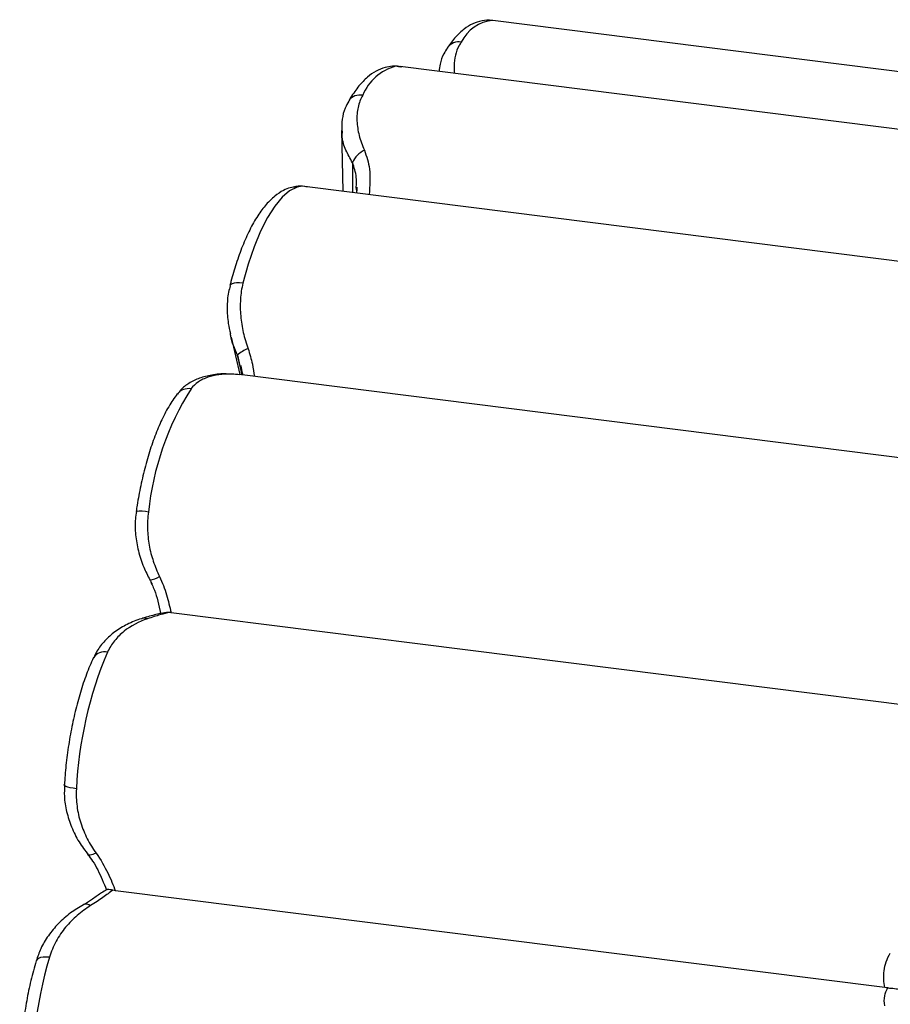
# Paper-space layout '_Dimétrica' of a CAD drawing. Header units: millimetres. Extents: x -787 to -323, y -1059 to 481.
# Tile 3 of 11: x -787 to -693, y 113 to 219. Entities that reach past the tile are written whole.
import ezdxf

# ---------------------------------------------------------------- set-up
doc = ezdxf.new("R2010")
doc.units = ezdxf.units.MM

psp = doc.layouts.new('_Dimétrica')

# ---------------------------------------------------------------- linework, layer by layer
at = {"color": 7, "linetype": 'Continuous', "lineweight": 25}
for p, q in [((-646.48, 207.46), (-736.28, 218.77)), ((-746.78, 213.83), (-747.11, 213.84)), ((-656.69, 202.51), (-746.3, 213.8)), ((-752.62, 206.91), (-752.46, 200.34)), ((-667.1, 189.58), (-756.33, 200.83)), ((-751.01, 200.48), (-751.02, 200.79)), ((-750.97, 200.15), (-750.97, 200.48)), ((-764.53, 184.58), (-763.58, 180.54)), ((-763.48, 181.12), (-763.86, 182.64)), ((-763.63, 180.51), (-764.53, 180.59)), ((-678.3, 169.77), (-763.62, 180.53)), ((-686.85, 144.22), (-771.03, 154.82)), ((-693.94, 114.34), (-777.03, 124.8))]:
    psp.add_line(p, q, dxfattribs=at)
at = {"color": 8, "linetype": 'Continuous', "lineweight": 25}
for p, q in [((-746.3, 213.74), (-746.78, 213.83)), ((-751.43, 203.42), (-751.42, 200.21)), ((-763.86, 182.64), (-763.37, 180.49))]:
    psp.add_line(p, q, dxfattribs=at)
at = {"color": 7, "linetype": 'Continuous', "lineweight": 25, "flags": 128}
for points in [[(-757.42, 200.78), (-758.22, 200.39), (-759.03, 199.71), (-759.83, 198.74), (-760.61, 197.5), (-761.36, 196.03), (-762.06, 194.33), (-762.7, 192.45), (-763.26, 190.41)], [(-779.12, 128.86), (-779.31, 128.77), (-779.48, 128.7), (-779.63, 128.66), (-779.76, 128.63), (-779.87, 128.63), (-779.95, 128.66), (-780, 128.71), (-780.03, 128.78)]]:
    psp.add_lwpolyline(points, dxfattribs=at)
at = {"color": 8, "linetype": 'Continuous', "lineweight": 25, "flags": 128}
for points in [[(-757.42, 200.78), (-757.79, 200.79), (-758.15, 200.72)], [(-763.26, 190.41), (-763.62, 190.44), (-763.94, 190.44), (-764.21, 190.41), (-764.43, 190.35), (-764.58, 190.27), (-764.66, 190.16), (-764.67, 190.14)], [(-781.25, 135.81), (-781.6, 135.86), (-781.91, 135.92), (-782.17, 135.99), (-782.37, 136.06), (-782.5, 136.14), (-782.55, 136.21), (-782.55, 136.23)], [(-784.16, 117.61), (-784.52, 117.64), (-784.84, 117.63), (-785.12, 117.58), (-785.34, 117.5), (-785.5, 117.39), (-785.59, 117.24), (-785.6, 117.23)]]:
    psp.add_lwpolyline(points, dxfattribs=at)
at = {"color": 8, "linetype": 'Continuous', "lineweight": 25}
for centre, radius, start, end in [((-736.01, 214.73), 4.05, 93.7486, 155.2453), ((-739.97, 214.94), 1.52, 79.1645, 143.0488), ((-750.63, 209.26), 1.47, 77.941, 145.4767), ((-769.14, 177.45), 1.57, 80.2212, 140.2111), ((-774.36, 162.15), 3.64, 75.7409, 96.9038), ((-773.91, 153.33), 0.896, 68.3568, 105.8426), ((-778.24, 149.22), 1.38, 75.5617, 147.3059), ((-780.2, 122.56), 0.792, 52.451, 112.495)]:
    psp.add_arc(centre, radius, start, end, dxfattribs=at)
at = {"color": 7, "linetype": 'Continuous', "lineweight": 25}
for centre, radius, start, end in [((-745.37, 208.66), 5.36, 105.2471, 157.5894), ((-748.98, 202.38), 2.66, 115.8188, 156.9026), ((-761.26, 179.55), 4.05, 110.9118, 130.0513), ((-742.93, 162.62), 30.68, 147.7276, 174.2672), ((-773.52, 160.6), 2.24, 274.9926, 303.7017), ((-738.43, 133.83), 42.86, 157.0209, 177.3502), ((-738.23, 104.26), 47.84, 163.7886, 183.0058)]:
    psp.add_arc(centre, radius, start, end, dxfattribs=at)
for points, knots in [([(-736.28, 218.76), (-736.31, 218.77), (-736.69, 218.87), (-737.46, 218.76), (-738.47, 218.45), (-739.42, 217.85), (-740.33, 217.01), (-740.89, 216.25), (-741.19, 215.85)], [0, 0, 0, 0, 0.016858, 0.196326, 0.373447, 0.560556, 0.769824, 1, 1, 1, 1]), ([(-741.16, 215.83), (-741.3, 215.62), (-741.68, 215.08), (-741.98, 214.2), (-742.05, 213.53), (-742.08, 213.27)], [0, 0, 0, 0, 0.2741709, 0.7083026, 1, 1, 1, 1]), ([(-747.11, 213.84), (-747.38, 213.8), (-748.01, 213.72), (-748.93, 213.32), (-749.87, 212.65), (-750.77, 211.71), (-751.42, 210.8), (-751.77, 210.21), (-751.84, 210.09)], [0, 0, 0, 0, 0.134383, 0.310473, 0.498965, 0.711782, 0.942625, 1, 1, 1, 1]), ([(-746.11, 213.74), (-746.21, 213.77), (-746.53, 213.86), (-746.87, 213.84), (-747.11, 213.83)], [0, 0, 0, 0, 0.294081, 1, 1, 1, 1]), ([(-750.33, 210.7), (-750.44, 210.5), (-750.54, 210.29), (-750.71, 209.86), (-750.78, 209.63), (-750.93, 208.93), (-750.97, 208.44), (-750.94, 207.67), (-750.91, 207.41), (-750.83, 206.89), (-750.78, 206.62), (-750.58, 205.83), (-750.39, 205.3), (-750.14, 204.78)], [0, 0, 0, 0, 0.125, 0.125, 0.25, 0.25, 0.5, 0.5, 0.625, 0.625, 0.75, 0.75, 1, 1, 1, 1]), ([(-751.81, 210.08), (-751.96, 209.83), (-752.32, 209.22), (-752.59, 208.11), (-752.6, 207.26), (-752.6, 206.84)], [0, 0, 0, 0, 0.25394, 0.624924, 1, 1, 1, 1]), ([(-758.15, 200.72), (-758.39, 200.63), (-759, 200.41), (-759.87, 199.81), (-760.79, 198.91), (-761.69, 197.7), (-762.54, 196.19), (-763.32, 194.45), (-763.99, 192.58), (-764.42, 191.1), (-764.63, 190.29), (-764.67, 190.14)], [0, 0, 0, 0, 0.075742, 0.184393, 0.304339, 0.438321, 0.577231, 0.713631, 0.84749, 0.971961, 1, 1, 1, 1]), ([(-756.29, 200.8), (-756.39, 200.82), (-756.81, 200.9), (-757.41, 200.9), (-757.95, 200.75), (-758.15, 200.7)], [0, 0, 0, 0, 0.15462, 0.679482, 1, 1, 1, 1]), ([(-750.98, 200.79), (-750.97, 200.74), (-750.96, 200.54), (-750.98, 200.32), (-750.99, 200.15)], [0, 0, 0, 0, 0.247517, 1, 1, 1, 1]), ([(-763.26, 190.41), (-763.41, 189.84), (-763.49, 189.26), (-763.55, 188.37), (-763.56, 188.07), (-763.55, 187.47), (-763.53, 187.17), (-763.45, 186.27), (-763.36, 185.67), (-763.09, 184.49), (-762.91, 183.91), (-762.7, 183.33)], [0, 0, 0, 0, 0.25, 0.25, 0.375, 0.375, 0.5, 0.5, 0.75, 0.75, 1, 1, 1, 1]), ([(-764.63, 190.13), (-764.7, 189.9), (-764.92, 189.14), (-764.99, 187.76), (-764.92, 186.25), (-764.69, 185.33), (-764.61, 184.97)], [0, 0, 0, 0, 0.1409, 0.458763, 0.791355, 1, 1, 1, 1]), ([(-763.86, 182.64), (-764.16, 183.33), (-764.49, 184.09), (-764.6, 184.88), (-764.61, 184.97)], [0, 0, 0, 0, 0.896862, 1, 1, 1, 1]), ([(-763.53, 181.54), (-763.45, 181.23), (-763.36, 180.9), (-763.32, 180.56), (-763.31, 180.53)], [0, 0, 0, 0, 0.91435, 1, 1, 1, 1]), ([(-764.71, 180.58), (-764.83, 180.59), (-765.49, 180.65), (-766.58, 180.52), (-767.95, 180.2), (-769.08, 179.64), (-769.89, 179.05), (-770.22, 178.58), (-770.32, 178.43)], [0, 0, 0, 0, 0.052515, 0.299881, 0.52241, 0.725949, 0.914894, 1, 1, 1, 1]), ([(-764.53, 180.59), (-765.45, 180.61), (-766.29, 180.51), (-767.23, 180.19), (-767.41, 180.11), (-767.75, 179.94), (-767.92, 179.85), (-768.38, 179.54), (-768.65, 179.29), (-768.88, 179)], [0, 0, 0, 0, 0.5, 0.5, 0.625, 0.625, 0.75, 0.75, 1, 1, 1, 1]), ([(-763.63, 180.5), (-763.89, 180.54), (-764.21, 180.59), (-764.59, 180.6), (-764.66, 180.6)], [0, 0, 0, 0, 0.805776, 1, 1, 1, 1]), ([(-770.35, 178.46), (-770.51, 178.24), (-770.99, 177.59), (-771.72, 176.33), (-772.51, 174.62), (-773.21, 172.72), (-773.81, 170.69), (-774.31, 168.58), (-774.62, 166.92), (-774.76, 165.99), (-774.8, 165.77)], [0, 0, 0, 0, 0.078031, 0.231589, 0.382365, 0.530245, 0.676127, 0.820767, 0.956921, 1, 1, 1, 1]), ([(-774.76, 165.76), (-774.81, 165.49), (-774.95, 164.66), (-774.89, 163.22), (-774.59, 161.47), (-774.06, 159.82), (-773.54, 158.82), (-773.3, 158.37)], [0, 0, 0, 0, 0.106093, 0.328489, 0.559734, 0.800469, 1, 1, 1, 1]), ([(-773.46, 165.68), (-773.55, 165.09), (-773.59, 164.49), (-773.56, 163.59), (-773.54, 163.3), (-773.48, 162.7), (-773.44, 162.4), (-773.28, 161.52), (-773.13, 160.94), (-772.75, 159.82), (-772.53, 159.27), (-772.27, 158.73)], [0, 0, 0, 0, 0.25, 0.25, 0.375, 0.375, 0.5, 0.5, 0.75, 0.75, 1, 1, 1, 1]), ([(-772.27, 158.73), (-771.95, 158.08), (-771.71, 157.42), (-771.41, 156.43), (-771.33, 156.1), (-771.17, 155.46), (-771.1, 155.14), (-771.03, 154.82)], [0, 0, 0, 0, 0.5, 0.5, 0.75, 0.75, 1, 1, 1, 1]), ([(-773.3, 158.37), (-773.24, 158.24), (-773.18, 158.1), (-773.09, 157.97), (-773.09, 157.95)], [0, 0, 0, 0, 0.888862, 1, 1, 1, 1]), ([(-773.2, 158.08), (-773.11, 157.91), (-772.82, 157.35), (-772.51, 156.33), (-772.27, 155.38), (-772.18, 154.86), (-772.16, 154.73)], [0, 0, 0, 0, 0.152033, 0.486072, 0.874987, 1, 1, 1, 1]), ([(-774.16, 154.18), (-774.18, 154.18), (-774.74, 154.06), (-775.74, 153.6), (-777.08, 152.82), (-778.18, 151.83), (-778.96, 150.88), (-779.27, 150.2), (-779.38, 149.95)], [0, 0, 0, 0, 0.008182, 0.249913, 0.474934, 0.685771, 0.887021, 1, 1, 1, 1]), ([(-771.51, 154.83), (-771.79, 154.79), (-772.49, 154.7), (-773.32, 154.44), (-774.02, 154.23), (-774.18, 154.18)], [0, 0, 0, 0, 0.328637, 0.845392, 1, 1, 1, 1]), ([(-771.14, 154.84), (-771.46, 154.8), (-771.82, 154.71), (-772.62, 154.48), (-773.06, 154.33), (-773.58, 154.16)], [0, 0, 0, 0, 0.5, 0.5, 1, 1, 1, 1]), ([(-771.14, 154.84), (-771.25, 154.85), (-771.39, 154.87), (-771.49, 154.85), (-771.51, 154.84)], [0, 0, 0, 0, 0.774428, 1, 1, 1, 1]), ([(-773.58, 154.16), (-774.51, 153.85), (-775.36, 153.41), (-776.29, 152.67), (-776.47, 152.5), (-776.81, 152.17), (-776.97, 151.99), (-777.42, 151.42), (-777.68, 151.01), (-777.89, 150.56)], [0, 0, 0, 0, 0.5, 0.5, 0.625, 0.625, 0.75, 0.75, 1, 1, 1, 1]), ([(-779.4, 149.97), (-779.54, 149.68), (-779.92, 148.82), (-780.51, 147.24), (-781.12, 145.22), (-781.64, 143.08), (-782.05, 140.87), (-782.36, 138.65), (-782.49, 137.1), (-782.54, 136.31), (-782.55, 136.23)], [0, 0, 0, 0, 0.080121, 0.234894, 0.387831, 0.539425, 0.690238, 0.840675, 0.983192, 1, 1, 1, 1]), ([(-782.52, 136.23), (-782.54, 135.82), (-782.59, 134.85), (-782.33, 133.31), (-781.8, 131.65), (-781.02, 130.07), (-780.31, 129.14), (-779.97, 128.68)], [0, 0, 0, 0, 0.1489227, 0.3533993, 0.5673399, 0.7884065, 1, 1, 1, 1]), ([(-781.25, 135.81), (-781.29, 135.17), (-781.26, 134.55), (-781.14, 133.63), (-781.09, 133.32), (-780.95, 132.72), (-780.87, 132.42), (-780.59, 131.53), (-780.35, 130.96), (-779.8, 129.88), (-779.48, 129.36), (-779.12, 128.86)], [0, 0, 0, 0, 0.25, 0.25, 0.375, 0.375, 0.5, 0.5, 0.75, 0.75, 1, 1, 1, 1]), ([(-780.01, 128.69), (-779.83, 128.46), (-779.4, 127.91), (-778.9, 126.98), (-778.42, 125.95), (-778.14, 125.22), (-778, 124.89), (-777.99, 124.87)], [0, 0, 0, 0, 0.163479, 0.395381, 0.665411, 0.980361, 1, 1, 1, 1]), ([(-779.12, 128.86), (-778.59, 128.14), (-778.2, 127.42), (-777.52, 126.03), (-777.26, 125.39), (-777.03, 124.8)], [0, 0, 0, 0, 0.5, 0.5, 1, 1, 1, 1]), ([(-777.98, 124.93), (-778.16, 124.81), (-778.62, 124.52), (-779.42, 123.96), (-780.09, 123.5), (-780.48, 123.3), (-780.5, 123.29)], [0, 0, 0, 0, 0.25604, 0.658, 0.978431, 1, 1, 1, 1]), ([(-777.32, 124.85), (-777.64, 124.62), (-778, 124.36), (-778.79, 123.79), (-779.22, 123.49), (-779.72, 123.19)], [0, 0, 0, 0, 0.5, 0.5, 1, 1, 1, 1]), ([(-777.32, 124.85), (-777.42, 124.87), (-777.64, 124.92), (-777.88, 124.95), (-778.01, 124.95), (-777.98, 124.93), (-777.98, 124.92)], [0, 0, 0, 0, 0.214498, 0.479921, 0.904643, 1, 1, 1, 1]), ([(-780.49, 123.28), (-780.96, 123), (-781.93, 122.42), (-783.21, 121.29), (-784.29, 119.99), (-785.11, 118.64), (-785.43, 117.67), (-785.59, 117.22)], [0, 0, 0, 0, 0.204728, 0.424825, 0.631489, 0.830096, 1, 1, 1, 1]), ([(-779.72, 123.19), (-780.22, 122.87), (-780.7, 122.52), (-781.6, 121.75), (-782.02, 121.33), (-782.6, 120.63), (-782.79, 120.38), (-783.13, 119.88), (-783.29, 119.61), (-783.74, 118.8), (-783.98, 118.23), (-784.16, 117.61)], [0, 0, 0, 0, 0.25, 0.25, 0.5, 0.5, 0.625, 0.625, 0.75, 0.75, 1, 1, 1, 1]), ([(-693.94, 114.34), (-694.06, 114.91), (-694.1, 115.52), (-693.94, 116.8), (-693.73, 117.45), (-693.36, 118.06)], [0, 0, 0, 0, 0.5, 0.5, 1, 1, 1, 1]), ([(-785.6, 117.23), (-785.7, 116.87), (-785.99, 115.84), (-786.42, 114.04), (-786.82, 111.82), (-787.12, 109.56), (-787.31, 107.31), (-787.38, 105.13), (-787.35, 103.55), (-787.31, 102.72), (-787.3, 102.54)], [0, 0, 0, 0, 0.078038, 0.2268171, 0.3750338, 0.5229151, 0.6707795, 0.8188459, 0.9601037, 1, 1, 1, 1]), ([(-693.94, 112.38), (-694.02, 112.76), (-694.02, 113.11), (-693.9, 113.76), (-693.78, 114.05), (-693.63, 114.31)], [0, 0, 0, 0, 0.5, 0.5, 1, 1, 1, 1]), ([(-693.63, 114.31), (-693.5, 114.3), (-693.38, 114.29), (-693.13, 114.27), (-693.01, 114.26), (-692.79, 114.23), (-692.68, 114.21), (-692.48, 114.18), (-692.39, 114.16), (-692.13, 114.11), (-691.98, 114.07), (-691.7, 114), (-691.57, 113.97), (-691.21, 113.86), (-691, 113.79), (-690.71, 113.68), (-690.61, 113.64), (-690.43, 113.57), (-690.34, 113.54), (-690.25, 113.5)], [0, 0, 0, 0, 0.0625, 0.0625, 0.125, 0.125, 0.1875, 0.1875, 0.25, 0.25, 0.375, 0.375, 0.5, 0.5, 0.75, 0.75, 0.875, 0.875, 1, 1, 1, 1])]:
    psp.add_open_spline(points, degree=3, knots=knots, dxfattribs=at)
at = {"color": 8, "linetype": 'Continuous', "lineweight": 25}
for points, knots in [([(-739.69, 216.43), (-739.77, 216.31), (-740.22, 215.58), (-740.53, 214.45), (-740.44, 213.32), (-740.42, 213.06)], [0, 0, 0, 0, 0.136043, 0.797472, 1, 1, 1, 1]), ([(-751.43, 203.42), (-751.68, 203.87), (-752.18, 204.78), (-752.6, 205.97), (-752.52, 206.62), (-752.5, 206.83)], [0, 0, 0, 0, 0.39623, 0.804102, 1, 1, 1, 1]), ([(-750.14, 204.78), (-749.92, 204.11), (-749.43, 202.66), (-749.56, 200.92), (-749.63, 199.98)], [0, 0, 0, 0, 0.456915, 1, 1, 1, 1]), ([(-751.02, 200.79), (-751, 201.15), (-750.97, 202.08), (-751.25, 202.91), (-751.43, 203.42)], [0, 0, 0, 0, 0.3818631, 1, 1, 1, 1]), ([(-756.33, 200.8), (-756.43, 200.82), (-756.87, 200.91), (-757.18, 200.84), (-757.42, 200.78)], [0, 0, 0, 0, 0.228458, 1, 1, 1, 1]), ([(-762.7, 183.33), (-762.53, 182.77), (-762.22, 181.79), (-762.09, 180.77), (-762.03, 180.32)], [0, 0, 0, 0, 0.558435, 1, 1, 1, 1])]:
    psp.add_open_spline(points, degree=3, knots=knots, dxfattribs=at)
at = {"color": 7, "linetype": 'Continuous', "lineweight": 25}
for points in [[(-771.03, 154.82), (-771.07, 154.83), (-771.11, 154.83), (-771.14, 154.84)], [(-777.03, 124.8), (-777.13, 124.82), (-777.23, 124.83), (-777.32, 124.85)], [(-693.63, 114.31), (-693.74, 114.31), (-693.84, 114.32), (-693.94, 114.34)]]:
    psp.add_open_spline(points, degree=3, dxfattribs=at)

doc.saveas('drawing.dxf')
